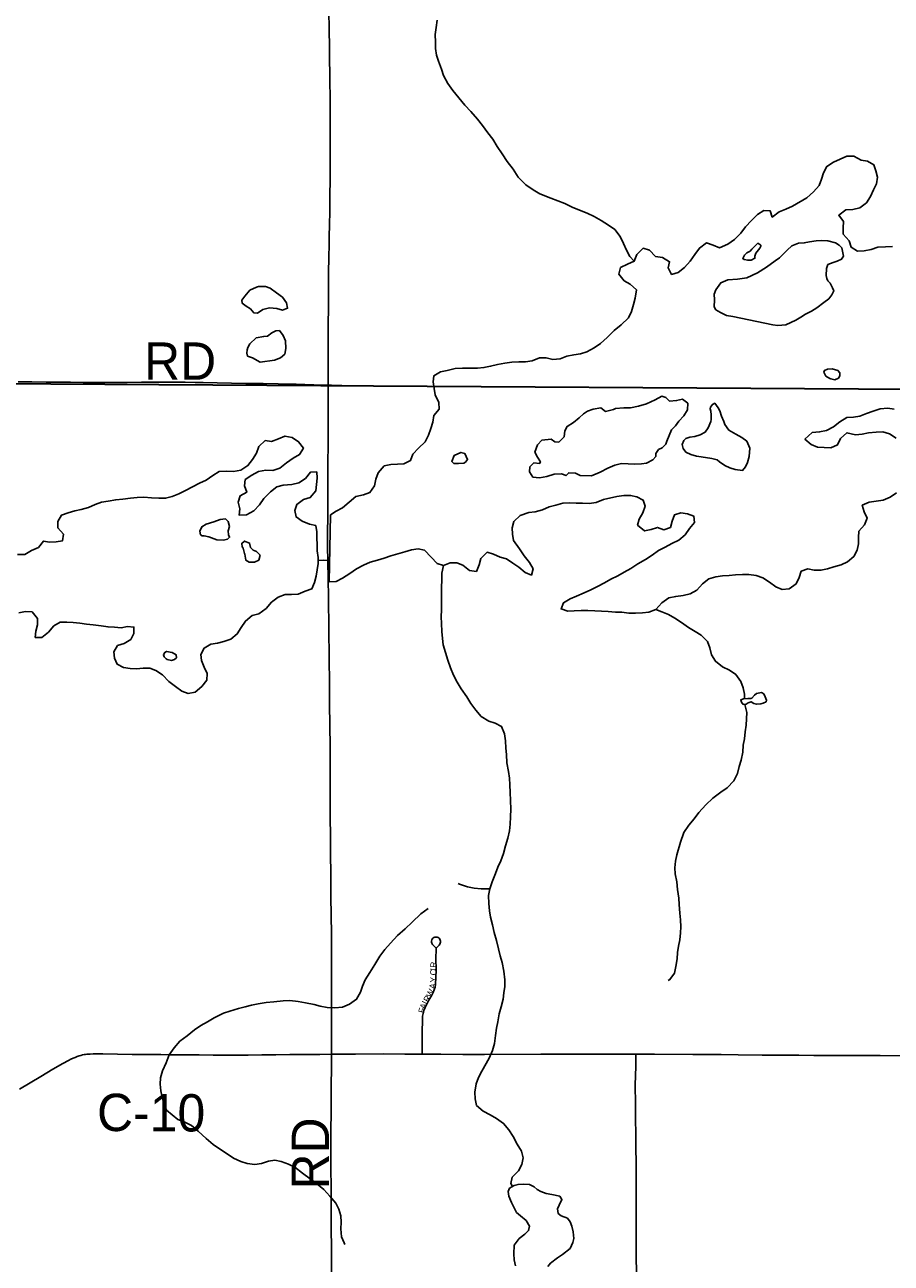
# Model space of a CAD drawing. Header units: feet. Extents: x 2113747 to 2516209, y 960708 to 1356798.
# Tile 21 of 244: x 2289153 to 2296115, y 1111647 to 1121601. Entities that reach past the tile are written whole.
import ezdxf

# ---------------------------------------------------------------- set-up
doc = ezdxf.new("R2010")
doc.units = ezdxf.units.FT
doc.header["$MEASUREMENT"] = 0
doc.linetypes.add('OhDOT_USTN3', pattern=[0.22, 0.165, -0.055])
for name, color, linetype in [('0_Xref', 7, 'Continuous'), ('GM_X_County_Road', 3, 'Continuous'), ('GM_X_County_Road_Text', 3, 'Continuous'), ('GM_X_Major_Lake', 5, 'Continuous'), ('GM_X_Minor_Lake', 5, 'Continuous'), ('GM_X_Minor_River', 5, 'Continuous'), ('GM_X_Township', 251, 'OhDOT_USTN3'), ('GM_X_Township_Road', 4, 'Continuous'), ('GM_X_Township_Road_Text', 4, 'Continuous'), ('GM_X_Township_Subdivision', 4, 'Continuous'), ('GM_X_Township_Subdivision_Text', 4, 'Continuous')]:
    doc.layers.add(name, color=color, linetype=linetype)
doc.styles.add('Styledgn030', font='dgn030.shx')

# ---------------------------------------------------------------- blocks, each defined once
blk = doc.blocks.new('POR')
at = {"layer": 'GM_X_County_Road', "flags": 128}
for points in [[(2289099.9, 1118732.3), (2289209.1, 1118731.4), (2289325.5, 1118729.7), (2289404.7, 1118728.5), (2289519.7, 1118727.7), (2289623.6, 1118727.2), (2289814.8, 1118726.3), (2289906.3, 1118726.6), (2289974.7, 1118727.2), (2290090.1, 1118728.2), (2290172, 1118728.5), (2290263.4, 1118728.9), (2290329.8, 1118728.6), (2290441.2, 1118727.8), (2290523.2, 1118726.7), (2290587.1, 1118724.7), (2290697.8, 1118722.2), (2290814.7, 1118719.6), (2290928.4, 1118718.8), (2291068.7, 1118716.7), (2291188.4, 1118715), (2291256.3, 1118713.6), (2291334.3, 1118711.6), (2291476.4, 1118708), (2291551.4, 1118705.9), (2291591.8, 1118704.9)], [(2291591.8, 1118704.9), (2291618.8, 1118703.9), (2291659, 1118703), (2291701.7, 1118702.2)], [(2289110.9, 1113045.5), (2289283, 1113147.7), (2289378.6, 1113205.4), (2289458.9, 1113250.8), (2289504, 1113276.3), (2289522.7, 1113285.9), (2289541.1, 1113294.6), (2289557.4, 1113301.5), (2289574.2, 1113308.1), (2289589.4, 1113313.2), (2289603, 1113317.1), (2289617.4, 1113320.7), (2289630.8, 1113323.5), (2289641.9, 1113325.5), (2289653.1, 1113326.7), (2289665, 1113327.7), (2289677.9, 1113328.4), (2289701.7, 1113329.1), (2289780.2, 1113329.1), (2290017.1, 1113325.6), (2290176.4, 1113323.8), (2290245.3, 1113323.2), (2290320.7, 1113322.9), (2290455.2, 1113321.9), (2290553.4, 1113320.9), (2290668.2, 1113319.9), (2290769.9, 1113318.8), (2290947.1, 1113319.6), (2291058.3, 1113320.8), (2291169.9, 1113322.7), (2291283.7, 1113324.6), (2291373.2, 1113325.1), (2291435.5, 1113325.2), (2291524.6, 1113325.5), (2291618.1, 1113326.4)], [(2291618.1, 1113326.4), (2291811.9, 1113327.8), (2292038.3, 1113328.5), (2292205.8, 1113328.4), (2292345, 1113327.8)], [(2292345, 1113327.8), (2292495.4, 1113325.9), (2292672.6, 1113325.6), (2292846.6, 1113325.3), (2293299.5, 1113326.5), (2293434, 1113326.4), (2293598.2, 1113327.2), (2293736, 1113327.2), (2293919.7, 1113327.8), (2294063.7, 1113328)], [(2294063.7, 1113328), (2294077.2, 1113328), (2294211.8, 1113328.4), (2294520.3, 1113325.3), (2294713.9, 1113324), (2294749.9, 1113324.4), (2294884.4, 1113323), (2295077.8, 1113320.3), (2295149.9, 1113319.2), (2295231.8, 1113318.6), (2295307.2, 1113318.3), (2295372.8, 1113318), (2295494.2, 1113317.2), (2295714, 1113317.4), (2295904.4, 1113317.5), (2296025.9, 1113316), (2296538.8, 1113308.9)]]:
    blk.add_lwpolyline(points, dxfattribs=at)
at = {"layer": 'GM_X_Major_Lake'}
for p, q in [((2294981.7, 1119782.5), (2294954.6, 1119767.7)), ((2294841.4, 1119255.4), (2295163.6, 1119190)), ((2295590.6, 1118776.2), (2295622.4, 1118756.9)), ((2294311.1, 1118253.2), (2294349.5, 1118344.5)), ((2294552.1, 1118133.8), (2294674, 1118114.9)), ((2292637.9, 1118076.1), (2292681.9, 1118078.2)), ((2291608.7, 1117662.9), (2291600, 1117123.9)), ((2290631.1, 1117486.3), (2290695.1, 1117460.4)), ((2290921.3, 1117345), (2290925.5, 1117314.7)), ((2290297.3, 1116499.7), (2290331.3, 1116491.8))]:
    blk.add_line(p, q, dxfattribs=at)
at = {"layer": 'GM_X_Major_Lake', "flags": 128}
for points in [[(2295749.6, 1120113.1), (2295807.6, 1120117.3), (2295863.6, 1120129.4), (2295915.5, 1120169.6), (2295947.4, 1120221.8), (2295973.3, 1120274), (2295997.1, 1120324.1), (2296005, 1120376.2), (2295990.9, 1120426.3), (2295974.8, 1120476.4), (2295924.7, 1120506.3), (2295872.7, 1120514.2), (2295814.6, 1120546.1), (2295758.6, 1120546), (2295650.7, 1120497.7), (2295598.8, 1120463.5), (2295570.9, 1120411.3), (2295555, 1120359.2), (2295535.1, 1120309), (2295491.2, 1120258.8), (2295437.3, 1120210.6), (2295321.5, 1120142.2), (2295269.5, 1120118), (2295215.6, 1120097.9), (2295159.6, 1120055.7), (2295143.5, 1120105.7), (2295091.5, 1120107.6), (2295039.6, 1120077.4), (2294993.7, 1120027.2), (2294943.8, 1119977), (2294907.9, 1119926.8), (2294856, 1119876.6), (2294802.1, 1119838.4), (2294736.2, 1119808.2), (2294684.1, 1119830.1), (2294632.1, 1119848), (2294574.1, 1119805.8), (2294538.3, 1119753.6), (2294500.4, 1119701.4), (2294454.5, 1119649.2), (2294402.6, 1119609), (2294350.6, 1119594.9), (2294322.5, 1119646.9), (2294334.4, 1119697.1), (2294278.3, 1119731), (2294220.3, 1119738.9), (2294172.1, 1119790.9), (2294122.1, 1119804.8), (2294072.2, 1119754.6), (2294050.3, 1119702.4), (2293996.4, 1119676.2), (2293940.4, 1119650), (2293926.5, 1119597.9), (2293968.7, 1119543.9), (2294018.7, 1119516), (2294068.9, 1119470), (2294059, 1119403.9), (2294045.1, 1119353.7), (2294029.3, 1119297.6), (2294005.4, 1119245.4), (2293945.5, 1119189.2), (2293889.6, 1119143), (2293833.7, 1119088.7), (2293779.8, 1119038.5), (2293727.9, 1119004.3), (2293669.9, 1118972.1), (2293618, 1118956), (2293566, 1118947.8), (2293508, 1118937.7), (2293454.1, 1118915.5), (2293396.1, 1118911.4), (2293342, 1118925.3), (2293290, 1118925.2), (2293230.1, 1118901), (2293176.1, 1118892.8), (2293122.1, 1118892.7), (2293068.1, 1118888.6), (2293010.1, 1118880.4), (2292952.1, 1118870.3), (2292896.1, 1118856.1), (2292842.1, 1118846), (2292790.2, 1118841.8), (2292670.1, 1118841.6), (2292612.1, 1118837.4), (2292548.2, 1118823.2), (2292494.2, 1118811.1), (2292440.3, 1118780.9), (2292434.4, 1118730.8), (2292442.5, 1118676.7), (2292450.6, 1118626.6), (2292480.8, 1118566.6), (2292482.9, 1118512.5), (2292441, 1118460.3), (2292431.1, 1118408.2), (2292415.2, 1118356.1), (2292397.4, 1118301.9), (2292371.5, 1118247.8), (2292317.6, 1118199.5), (2292271.7, 1118149.3), (2292253.8, 1118099.2), (2292199.9, 1118073)], [(2296124.3, 1119819.5), (2296070.3, 1119817.3), (2296008.3, 1119813.2), (2295954.3, 1119795), (2295898.3, 1119784.9), (2295844.4, 1119782.7), (2295794.3, 1119812.7), (2295778.2, 1119864.8), (2295730, 1119918.7), (2295729.9, 1119968.8), (2295731.8, 1120018.9), (2295693.7, 1120070.9), (2295749.6, 1120113.1)], [(2295163.6, 1119190), (2295203.6, 1119184.1), (2295267.6, 1119190.3), (2295347.6, 1119226.5), (2295389.5, 1119250.7), (2295425.5, 1119274.8), (2295473.4, 1119299), (2295517.3, 1119327.1), (2295573.3, 1119369.3), (2295615.2, 1119399.5), (2295639.1, 1119429.6), (2295653.1, 1119463.7), (2295643, 1119485.7), (2295632.9, 1119507.7), (2295624.9, 1119525.8), (2295606.9, 1119543.7), (2295596.8, 1119561.8), (2295592.8, 1119585.8), (2295594.6, 1119641.9), (2295606.6, 1119674), (2295648.5, 1119690.1), (2295680.5, 1119702.2), (2295716.5, 1119718.3), (2295732.4, 1119742.4), (2295724.3, 1119782.5), (2295718.3, 1119808.5), (2295698.2, 1119830.5), (2295666.2, 1119848.5), (2295606.1, 1119864.3), (2295554.1, 1119866.2), (2295512.1, 1119864.1), (2295458.1, 1119856), (2295416.2, 1119847.9), (2295370.2, 1119845.8), (2295316.2, 1119825.6), (2295280.3, 1119789.4), (2295216.4, 1119729.2), (2295182.5, 1119703.1), (2295112.6, 1119652.8), (2295040.7, 1119608.5), (2294954.7, 1119568.3), (2294878.8, 1119556.1), (2294802.8, 1119551.9), (2294744.8, 1119527.7), (2294704.9, 1119471.5), (2294693, 1119435.4), (2294695.1, 1119389.3), (2294693.2, 1119335.2), (2294705.3, 1119311.2), (2294743.3, 1119289.2), (2294791.4, 1119265.3), (2294841.4, 1119255.4)], [(2294954.6, 1119767.7), (2294936.3, 1119750.6), (2294922.4, 1119722.5), (2294932.4, 1119714.5), (2294962.4, 1119708.5), (2294990.4, 1119708.6), (2295020.4, 1119724.7), (2295020.3, 1119742.7), (2295028.3, 1119764.8), (2295058.2, 1119804.9), (2295068.2, 1119821), (2295068.2, 1119829), (2295042.1, 1119845), (2294994.2, 1119798.8), (2294981.7, 1119782.5)], [(2293840.7, 1116886.6), (2293898.8, 1116880.8), (2293950.8, 1116878.9), (2294006.8, 1116873), (2294060.8, 1116871.1), (2294116.8, 1116875.2), (2294168.8, 1116879.4), (2294222.8, 1116901.5), (2294272.6, 1116953.8), (2294328.5, 1116993.9), (2294384.5, 1117006.1), (2294442.5, 1117014.3), (2294498.5, 1117026.4), (2294552.4, 1117056.6), (2294598.3, 1117106.8), (2294650.2, 1117149), (2294706.2, 1117165.1), (2294760.2, 1117173.3), (2294812.2, 1117175.4), (2294864.2, 1117179.6), (2294920.2, 1117181.7), (2294972.2, 1117183.8), (2295030.2, 1117175.9), (2295082.3, 1117156), (2295136.3, 1117120.1), (2295188.4, 1117084.1), (2295238.5, 1117062.2), (2295296.5, 1117066.3), (2295350.4, 1117108.6), (2295374.3, 1117158.7), (2295392.2, 1117208.8), (2295444.1, 1117229), (2295496.2, 1117217.1), (2295550.2, 1117217.2), (2295602.1, 1117227.4), (2295654.1, 1117243.5), (2295712.1, 1117261.7), (2295764, 1117283.8), (2295815.9, 1117328.1), (2295841.8, 1117378.2), (2295851.7, 1117428.3), (2295851.6, 1117480.4), (2295855.5, 1117530.5), (2295901.4, 1117582.7), (2295921.3, 1117634.9), (2295899.1, 1117686.9), (2295883, 1117739), (2295937, 1117765.1), (2295994.9, 1117773.3), (2296050.9, 1117779.4), (2296106.9, 1117803.6), (2296158.8, 1117839.8)], [(2296155.8, 1118278.6), (2296101.7, 1118312.6), (2296047.7, 1118328.5), (2295993.7, 1118326.3), (2295933.7, 1118322.2), (2295881.7, 1118310.1), (2295827.7, 1118305.9), (2295759.7, 1118321.8), (2295707.8, 1118275.6), (2295683.9, 1118225.4), (2295629.9, 1118201.2), (2295575.9, 1118203.1), (2295521.9, 1118207), (2295471.9, 1118228.9), (2295421.7, 1118270.9), (2295479.6, 1118323.1), (2295539.6, 1118329.3), (2295595.6, 1118341.4), (2295651.6, 1118369.6), (2295703.5, 1118409.8), (2295757.4, 1118444), (2295811.4, 1118448.1), (2295863.4, 1118456.3), (2295915.3, 1118476.4), (2295969.3, 1118494.6), (2296027.3, 1118514.8), (2296087.3, 1118520.9), (2296139.3, 1118513)], [(2295622.4, 1118756.9), (2295628.7, 1118754.3), (2295662.7, 1118748.4), (2295690.7, 1118760.4), (2295702.6, 1118778.5), (2295702.6, 1118802.6), (2295686.5, 1118822.6), (2295640.5, 1118836.5), (2295604.5, 1118832.4), (2295578.5, 1118822.3), (2295572.5, 1118808.3), (2295580.6, 1118794.3), (2295590.6, 1118776.2)], [(2294349.5, 1118344.5), (2294381.4, 1118376.7), (2294409.3, 1118414.8), (2294449.2, 1118457), (2294477.1, 1118505.1), (2294481, 1118559.2), (2294438.9, 1118593.2), (2294390.9, 1118581.1), (2294334.9, 1118574.9), (2294302.9, 1118604.9), (2294270.8, 1118614.9), (2294218.9, 1118586.7), (2294149, 1118554.5), (2294085, 1118536.3), (2294019, 1118522.1), (2293967, 1118522), (2293901, 1118515.8), (2293883, 1118507.8), (2293819.1, 1118493.6), (2293783, 1118523.6), (2293719, 1118511.4), (2293675, 1118495.2), (2293643.1, 1118475.1), (2293607.2, 1118443), (2293561.2, 1118404.8), (2293511.3, 1118372.6), (2293491.4, 1118338.5), (2293487.5, 1118290.4), (2293443.6, 1118246.2), (2293411.6, 1118250.2), (2293383.5, 1118270.1), (2293307.5, 1118261.9), (2293273.6, 1118223.8), (2293251.8, 1118165.6), (2293273.8, 1118125.6), (2293295.9, 1118087.6), (2293290, 1118075.6), (2293243.9, 1118081.5), (2293212, 1118049.3), (2293208.1, 1118009.2), (2293236.2, 1117965.2), (2293288.2, 1117959.3), (2293348.2, 1117969.5), (2293408.2, 1117989.7), (2293466.2, 1117991.8), (2293502.2, 1117977.9), (2293524.2, 1118000), (2293578.2, 1117998.1), (2293616.2, 1117978.1), (2293706.2, 1117976.4), (2293776.2, 1118004.6), (2293838.1, 1118036.8), (2293894.1, 1118060.9), (2293948, 1118075.1), (2294002.1, 1118071.2), (2294054.1, 1118069.3), (2294108.1, 1118073.5), (2294148, 1118077.6), (2294200, 1118105.7), (2294223.9, 1118131.8), (2294223.9, 1118155.9), (2294245.8, 1118188), (2294275.8, 1118202.1), (2294303.7, 1118230.2), (2294311.1, 1118253.2)], [(2294674, 1118114.9), (2294716, 1118104.9), (2294736.1, 1118089), (2294778.2, 1118059), (2294818.2, 1118039.1), (2294860.2, 1118027.1), (2294920.3, 1118019.2), (2294944.2, 1118049.4), (2294960.1, 1118083.5), (2294974, 1118131.6), (2294979.9, 1118197.7), (2294955.7, 1118253.8), (2294915.7, 1118283.8), (2294865.6, 1118311.7), (2294809.5, 1118343.6), (2294779.4, 1118387.6), (2294769.4, 1118411.6), (2294751.3, 1118455.7), (2294739.2, 1118497.7), (2294725.1, 1118521.8), (2294697, 1118559.8), (2294679, 1118549.7), (2294663.1, 1118527.6), (2294661.1, 1118515.6), (2294665.2, 1118495.6), (2294669.2, 1118465.5), (2294669.3, 1118429.4), (2294665.3, 1118411.4), (2294643.5, 1118361.3), (2294621.5, 1118327.1), (2294579.6, 1118305), (2294537.6, 1118292.9), (2294497.6, 1118286.8), (2294463.6, 1118274.7), (2294447.7, 1118260.6), (2294435.7, 1118226.5), (2294443.8, 1118194.5), (2294465.9, 1118166.5), (2294505.9, 1118146.5), (2294550, 1118134.6), (2294552.1, 1118133.8)], [(2289869.1, 1116560.9), (2289875.2, 1116510.8), (2289895.4, 1116460.7), (2289945.4, 1116434.8), (2289999.4, 1116426.9), (2290051.5, 1116425), (2290105.5, 1116429.1), (2290157.5, 1116429.3), (2290207.5, 1116411.4), (2290259.6, 1116375.4), (2290309.7, 1116323.4), (2290363.8, 1116283.5), (2290415.9, 1116245.5), (2290466, 1116225.6), (2290521.9, 1116237.7), (2290575.8, 1116281.9), (2290615.7, 1116332.1), (2290619.6, 1116386.2), (2290595.5, 1116438.3), (2290573.4, 1116490.3), (2290569.2, 1116540.4), (2290595.1, 1116590.6), (2290647, 1116622.8), (2290701, 1116630.9), (2290753, 1116645), (2290809, 1116663.2), (2290860.9, 1116705.4), (2290890.8, 1116755.6), (2290926.6, 1116807.7), (2290980.5, 1116853.9), (2291034.5, 1116866.1), (2291092.4, 1116908.3), (2291136.3, 1116960.5), (2291190.2, 1117000.7), (2291244.2, 1117020.9), (2291296.2, 1117023), (2291350.2, 1117025.1), (2291406.1, 1117049.3), (2291460.1, 1117067.4), (2291480, 1117119.6), (2291495.9, 1117169.7), (2291503.8, 1117219.8), (2291509.6, 1117269.9), (2291509.5, 1117320), (2291503.4, 1117372.1), (2291503.3, 1117424.2), (2291501.2, 1117474.3), (2291501.1, 1117524.4), (2291490.9, 1117576.5), (2291440.9, 1117588.4), (2291382.8, 1117610.3), (2291332.7, 1117646.2), (2291322.6, 1117696.3), (2291340.5, 1117746.4), (2291392.4, 1117786.6), (2291446.4, 1117802.8), (2291492.3, 1117855), (2291498.2, 1117907.1), (2291502, 1117957.2), (2291499.9, 1118007.3), (2291447.9, 1118005.2), (2291410, 1117955), (2291354.1, 1117918.8), (2291300.1, 1117906.6), (2291230.2, 1117900.5), (2291178.2, 1117888.3), (2291126.3, 1117848.1), (2291074.4, 1117793.9), (2291038.5, 1117743.7), (2290992.6, 1117693.5), (2290934.7, 1117663.3), (2290876.7, 1117659.2), (2290880.6, 1117711.3), (2290868.4, 1117763.4), (2290884.3, 1117815.5), (2290936.2, 1117843.7), (2290918.1, 1117895.7), (2290924, 1117945.8), (2290977.9, 1117982), (2291029.9, 1118010.2), (2291089.9, 1118020.4), (2291145.9, 1118018.5), (2291203.8, 1118036.6), (2291255.7, 1118080.9), (2291309.7, 1118117), (2291361.6, 1118147.2), (2291391.5, 1118197.4), (2291353.4, 1118249.4), (2291301.3, 1118283.3), (2291243.2, 1118295.2), (2291191.3, 1118273.1), (2291135.3, 1118250.9), (2291085.3, 1118258.8), (2291033.4, 1118210.6), (2291015.5, 1118158.4), (2290983.6, 1118108.3), (2290945.8, 1118058.1), (2290889.8, 1118021.9), (2290829.9, 1118011.8), (2290775.8, 1118013.6), (2290715.8, 1118009.5)], [(2292681.9, 1118078.2), (2292693.9, 1118086.2), (2292711.8, 1118108.3), (2292689.7, 1118154.3), (2292657.7, 1118164.3), (2292603.7, 1118140.1), (2292583.9, 1118089.9), (2292601.9, 1118076), (2292637.9, 1118076.1)], [(2292199.9, 1118073), (2292147.9, 1118068.9), (2292093.9, 1118066.8), (2292041.9, 1118056.6), (2291992, 1118000.4), (2291974.1, 1117948.3), (2291962.2, 1117894.1), (2291926.4, 1117842), (2291874.4, 1117823.8), (2291814.4, 1117809.6), (2291758.5, 1117763.4), (2291706.6, 1117719.2), (2291654.7, 1117691.1), (2291608.7, 1117662.9)], [(2290715.8, 1118009.5), (2290663.9, 1117979.3), (2290612, 1117941.1), (2290558, 1117916.9), (2290500.1, 1117886.8), (2290444.2, 1117856.6), (2290392.2, 1117832.4), (2290338.3, 1117810.2), (2290284.3, 1117796.1), (2290230.3, 1117796), (2290172.3, 1117799.8), (2290110.3, 1117803.7), (2290056.3, 1117801.6), (2290002.3, 1117797.4), (2289942.3, 1117789.3), (2289884.3, 1117783.1), (2289824.3, 1117773), (2289770.3, 1117762.9), (2289718.4, 1117744.7), (2289666.4, 1117722.5), (2289606.4, 1117706.4), (2289554.5, 1117694.2), (2289502.5, 1117678.1), (2289448.5, 1117659.9), (2289418.7, 1117607.8), (2289418.8, 1117557.7), (2289464.9, 1117505.7), (2289457, 1117453.6), (2289405, 1117445.4), (2289353, 1117441.3), (2289303, 1117451.2), (2289263.1, 1117399), (2289207.2, 1117374.8), (2289153.2, 1117342.6), (2289095.2, 1117342.5)], [(2291600, 1117123.9), (2291654, 1117126), (2291705.9, 1117152.2), (2291765.8, 1117190.4), (2291817.8, 1117228.6), (2291875.7, 1117258.8), (2291929.7, 1117280.9), (2291987.6, 1117299.1), (2292041.6, 1117315.3), (2292095.5, 1117333.4), (2292207.5, 1117365.7), (2292261.5, 1117379.9), (2292315.4, 1117388), (2292365.5, 1117378.1), (2292417.6, 1117322.1), (2292467.7, 1117272.2), (2292517.8, 1117254.2), (2292571.7, 1117276.4), (2292623.7, 1117276.5), (2292673.8, 1117258.6), (2292727.9, 1117214.7), (2292781.9, 1117206.8), (2292803.8, 1117260.9), (2292817.7, 1117311), (2292869.6, 1117361.3), (2292919.6, 1117347.3), (2292971.7, 1117321.4), (2293023.7, 1117307.5), (2293073.8, 1117273.6), (2293123.9, 1117241.6), (2293174, 1117197.6), (2293224, 1117177.7), (2293237.9, 1117227.9), (2293207.8, 1117279.9), (2293165.7, 1117333.9), (2293127.5, 1117387.9), (2293081.4, 1117455.9), (2293071.2, 1117508), (2293069.1, 1117558.1), (2293083, 1117608.2), (2293134.9, 1117656.4), (2293202.9, 1117680.6), (2293254.8, 1117686.8), (2293312.8, 1117702.9), (2293366.8, 1117727.1), (2293420.7, 1117739.2), (2293476.7, 1117757.4), (2293528.7, 1117759.5), (2293582.7, 1117755.7), (2293634.7, 1117755.8), (2293688.7, 1117753.9), (2293744.7, 1117762), (2293802.7, 1117786.2), (2293910.6, 1117810.5), (2293966.6, 1117818.7), (2294020.6, 1117818.8), (2294070.7, 1117806.9), (2294122.7, 1117780.9), (2294138.8, 1117730.9), (2294119, 1117678.8), (2294091.1, 1117628.6), (2294077.2, 1117578.5), (2294133.3, 1117532.5), (2294185.3, 1117544.7), (2294237.2, 1117560.8), (2294289.3, 1117542.9), (2294341.3, 1117561.1), (2294355.1, 1117611.2), (2294373, 1117661.3), (2294425, 1117679.5), (2294479, 1117671.6), (2294529.1, 1117651.7), (2294533.2, 1117601.6), (2294493.3, 1117551.4), (2294459.4, 1117501.2), (2294407.5, 1117459), (2294353.6, 1117432.8), (2294297.6, 1117402.7), (2294245.7, 1117374.5), (2294193.8, 1117338.3), (2294139.8, 1117304.1), (2294077.9, 1117267.9), (2294022, 1117231.7), (2293970, 1117201.5), (2293918.1, 1117173.3), (2293862.2, 1117145.2), (2293810.2, 1117115), (2293756.3, 1117086.8), (2293702.3, 1117058.6), (2293648.4, 1117034.4), (2293586.4, 1117008.2), (2293534.5, 1116988.1), (2293482.6, 1116955.9), (2293462.7, 1116905.8), (2293516.7, 1116887.9), (2293568.7, 1116890), (2293622.7, 1116892.1), (2293678.7, 1116892.3), (2293734.7, 1116890.4), (2293786.7, 1116888.5), (2293840.7, 1116886.6)], [(2290695.1, 1117460.4), (2290749.1, 1117458.5), (2290781.1, 1117466.6), (2290799.1, 1117482.7), (2290791, 1117502.7), (2290787, 1117532.8), (2290796.9, 1117568.9), (2290788.8, 1117608.9), (2290766.7, 1117628.9), (2290722.7, 1117624.8), (2290672.8, 1117606.6), (2290610.8, 1117588.5), (2290574.9, 1117566.3), (2290558.9, 1117530.2), (2290565, 1117502.2), (2290579, 1117494.2), (2290595, 1117492.2), (2290631.1, 1117486.3)], [(2290925.5, 1117314.7), (2290929.5, 1117296.6), (2290955.6, 1117280.7), (2290999.6, 1117282.8), (2291033.5, 1117298.9), (2291043.4, 1117339), (2291015.4, 1117367), (2290987.3, 1117378.9), (2290967.3, 1117398.9), (2290959.2, 1117435), (2290919.2, 1117450.9), (2290897.2, 1117432.8), (2290899.3, 1117404.8), (2290909.3, 1117394.8), (2290919.4, 1117352.7), (2290921.3, 1117345)], [(2289106.3, 1116875.7), (2289160.3, 1116885.8), (2289212.3, 1116881.9), (2289254.4, 1116827.9), (2289254.6, 1116777.9), (2289242.7, 1116727.7), (2289236.8, 1116677.6), (2289290.8, 1116675.7), (2289342.7, 1116717.9), (2289386.6, 1116770.1), (2289438.5, 1116798.3), (2289490.5, 1116798.4), (2289542.6, 1116796.5), (2289596.6, 1116792.6), (2289648.6, 1116784.8), (2289702.6, 1116778.9), (2289766.6, 1116771), (2289822.7, 1116761.1), (2289874.7, 1116759.2), (2289926.7, 1116755.3), (2289978.7, 1116763.5), (2290030.7, 1116759.6), (2290028.8, 1116709.5), (2290004.9, 1116659.4), (2289951, 1116629.2), (2289899, 1116611), (2289869.1, 1116560.9)], [(2290331.3, 1116491.8), (2290355.3, 1116499.8), (2290373.3, 1116513.9), (2290369.2, 1116537.9), (2290337.2, 1116555.9), (2290293.2, 1116563.8), (2290279.2, 1116555.8), (2290267.2, 1116535.7), (2290273.3, 1116519.7), (2290289.3, 1116505.7), (2290297.3, 1116499.7)]]:
    blk.add_lwpolyline(points, dxfattribs=at)
at = {"layer": 'GM_X_Minor_Lake'}
for p, q in [((2291124.5, 1119483.1), (2291086.5, 1119497.1)), ((2291045.9, 1118889.9), (2291159.8, 1118904.2)), ((2295086.2, 1116149.4), (2295109.4, 1116159.7)), ((2293063.5, 1112133.7), (2293103.7, 1112053.7))]:
    blk.add_line(p, q, dxfattribs=at)
at = {"layer": 'GM_X_Minor_Lake', "flags": 128}
for points in [[(2291086.5, 1119497.1), (2291032.4, 1119497), (2291014.5, 1119492.9), (2290962.5, 1119468.8), (2290920.6, 1119420.6), (2290896.7, 1119388.4), (2290900.7, 1119362.4), (2290932.8, 1119340.4), (2290966.8, 1119318.5), (2290992.9, 1119286.5), (2291022.9, 1119284.6), (2291066.9, 1119312.7), (2291120.9, 1119324.9), (2291178.9, 1119321), (2291222.9, 1119307.1), (2291264.9, 1119323.2), (2291256.8, 1119367.2), (2291224.7, 1119411.3), (2291176.6, 1119447.2), (2291124.5, 1119483.1)], [(2291159.8, 1118904.2), (2291207.8, 1118924.3), (2291243.7, 1118954.4), (2291249.6, 1118998.6), (2291249.5, 1119060.7), (2291229.4, 1119104.7), (2291199.3, 1119142.7), (2291171.3, 1119142.6), (2291139.3, 1119124.5), (2291103.4, 1119098.4), (2291073.4, 1119096.3), (2291013.4, 1119084.2), (2290961.5, 1119038), (2290945.6, 1119007.9), (2290939.6, 1118987.8), (2290937.7, 1118961.8), (2290943.7, 1118937.7), (2290983.8, 1118923.8), (2291045.9, 1118889.9)], [(2295109.4, 1116159.7), (2295112.5, 1116172.2), (2295102.5, 1116198.3), (2295092.4, 1116222.3), (2295072.4, 1116234.2), (2295032.4, 1116226.1), (2295016.4, 1116214.1), (2294996.5, 1116188), (2294986.5, 1116186), (2294962.5, 1116185.9), (2294928.5, 1116183.8), (2294906.5, 1116175.8), (2294912.5, 1116155.7), (2294926.6, 1116137.7), (2294950.6, 1116139.8), (2294966.5, 1116151.9), (2294988.5, 1116159.9), (2295012.6, 1116145.9), (2295032.6, 1116140), (2295066.6, 1116142.1), (2295086.2, 1116149.4)], [(2293103.7, 1112053.7), (2293135.7, 1112027.7), (2293181.8, 1111989.7), (2293207.9, 1111945.7), (2293202, 1111909.6), (2293172, 1111881.5), (2293126.1, 1111845.3), (2293084.2, 1111793.1), (2293082.4, 1111723), (2293084.5, 1111672.9), (2293096.6, 1111624.8)], [(2293356.6, 1111621.4), (2293378.6, 1111647.5), (2293434.5, 1111689.7), (2293474.4, 1111717.9), (2293534.3, 1111766.1), (2293558.2, 1111812.3), (2293566.2, 1111846.3), (2293560, 1111898.4), (2293547.9, 1111944.5), (2293535.8, 1111978.5), (2293513.8, 1112008.5), (2293463.7, 1112028.5), (2293439.7, 1112046.4), (2293433.6, 1112084.5), (2293447.5, 1112112.6), (2293469.4, 1112158.7), (2293451.4, 1112186.7), (2293389.3, 1112198.6), (2293343.3, 1112208.5), (2293299.3, 1112222.5), (2293271.2, 1112240.4), (2293247.2, 1112260.4), (2293209.1, 1112280.4), (2293157.1, 1112282.2), (2293117.1, 1112280.1), (2293085.2, 1112272.1), (2293049.2, 1112249.9), (2293037.3, 1112223.9), (2293041.4, 1112185.8), (2293063.5, 1112133.7)]]:
    blk.add_lwpolyline(points, dxfattribs=at)
at = {"layer": 'GM_X_Minor_River', "flags": 128}
for points in [[(2294050.3, 1119702.4), (2294016.2, 1119738.4), (2293988.1, 1119790.4), (2293964, 1119842.5), (2293935.9, 1119898.5), (2293895.7, 1119954.5), (2293843.6, 1119990.4), (2293783.6, 1120028.4), (2293729.5, 1120060.3), (2293673.4, 1120086.2), (2293609.3, 1120112.1), (2293551.3, 1120136.1), (2293493.2, 1120164), (2293435.2, 1120185.9), (2293381.1, 1120207.8), (2293291, 1120243.6), (2293238.9, 1120275.6), (2293178.8, 1120315.5), (2293118.7, 1120377.5), (2293076.5, 1120439.5), (2293030.4, 1120503.5), (2292988.2, 1120563.5), (2292950.1, 1120623.6), (2292914, 1120681.6), (2292873.8, 1120733.6), (2292831.7, 1120791.6), (2292789.6, 1120843.6), (2292737.4, 1120903.6), (2292689.3, 1120955.6), (2292641.2, 1121013.6), (2292593, 1121073.6), (2292552.9, 1121129.6), (2292518.7, 1121193.6), (2292500.6, 1121245.7), (2292476.5, 1121307.7), (2292460.4, 1121357.8), (2292454.2, 1121411.9), (2292452.1, 1121462), (2292452, 1121524.1), (2292457.9, 1121578.2), (2292465.7, 1121638.3)], [(2291509.6, 1117296.4), (2291551.6, 1117298.1), (2291602.8, 1117296)], [(2292517.8, 1117254.2), (2292503.9, 1117194.1), (2292504, 1117136), (2292502.2, 1117081.9), (2292502.4, 1116961.6), (2292500.6, 1116899.5), (2292498.7, 1116843.4), (2292502.8, 1116789.3), (2292505, 1116725.2), (2292509.1, 1116667.1), (2292515.2, 1116617), (2292533.4, 1116555), (2292553.5, 1116492.9), (2292573.7, 1116432.8), (2292597.8, 1116374.8), (2292627.9, 1116316.7), (2292660.1, 1116262.7), (2292706.2, 1116198.7), (2292738.3, 1116146.7), (2292778.5, 1116092.7), (2292820.6, 1116040.7), (2292880.7, 1116004.7), (2292932.7, 1115986.8), (2292984.8, 1115960.9), (2293006.9, 1115902.8), (2293015.1, 1115846.8), (2293019.2, 1115786.6), (2293023.3, 1115736.6), (2293027.5, 1115668.4), (2293039.6, 1115598.3), (2293047.7, 1115546.3), (2293049.9, 1115492.2), (2293054, 1115430.1), (2293056.2, 1115365.9), (2293058.3, 1115297.8), (2293056.5, 1115233.7), (2293052.6, 1115175.6), (2293046.7, 1115123.4), (2293034.8, 1115063.3), (2293015, 1115001.1), (2292999.1, 1114941), (2292979.3, 1114880.8), (2292955.4, 1114830.7), (2292935.5, 1114780.5), (2292909.6, 1114712.4), (2292889.8, 1114656.2), (2292879.9, 1114602.1), (2292882, 1114538), (2292888.2, 1114479.9), (2292896.3, 1114427.8), (2292912.4, 1114367.7), (2292924.6, 1114305.6), (2292942.7, 1114239.5), (2292958.9, 1114173.4), (2292973, 1114117.4), (2292989.1, 1114063.3), (2293003.3, 1113995.2), (2293009.4, 1113925.1), (2293009.5, 1113871), (2293001.7, 1113820.9), (2292997.8, 1113768.8), (2292981.9, 1113706.6), (2292966, 1113652.4), (2292954.2, 1113588.3), (2292944.3, 1113536.2), (2292934.4, 1113476), (2292928.6, 1113411.9), (2292912.7, 1113355.8), (2292884.8, 1113295.6), (2292825.1, 1113191.2), (2292799.2, 1113139.1), (2292781.3, 1113088.9), (2292769.5, 1113020.8), (2292771.6, 1112968.7), (2292783.7, 1112914.6), (2292835.8, 1112868.6), (2292893.9, 1112838.7), (2292943.9, 1112808.8), (2293000, 1112770.8), (2293042.2, 1112718.8), (2293076.3, 1112664.8), (2293108.4, 1112602.8), (2293144.5, 1112546.7), (2293156.7, 1112494.7), (2293146.8, 1112440.5), (2293120.9, 1112388.4), (2293069, 1112338.1), (2293059.1, 1112288), (2293073.2, 1112264.7)], [(2294222.8, 1116901.5), (2294270.8, 1116883.6), (2294324.8, 1116861.7), (2294376.9, 1116831.8), (2294429, 1116797.8), (2294487.1, 1116757.9), (2294539.2, 1116723.9), (2294589.3, 1116694), (2294639.4, 1116644), (2294657.5, 1116592), (2294671.6, 1116537.9), (2294703.8, 1116485.9), (2294759.9, 1116439.9), (2294815.9, 1116414), (2294866, 1116378), (2294908.1, 1116322), (2294924.3, 1116272), (2294936.4, 1116221.9), (2294936.5, 1116184.3)], [(2294938.8, 1116138.8), (2294954.7, 1116073.7), (2294952.8, 1116023.6), (2294949, 1115971.5), (2294941.1, 1115917.4), (2294935.2, 1115861.2), (2294925.3, 1115811.1), (2294923.4, 1115755), (2294909.6, 1115690.9), (2294893.7, 1115638.7), (2294879.8, 1115582.6), (2294850, 1115524.4), (2294798.1, 1115468.2), (2294746.2, 1115434), (2294682.3, 1115385.8), (2294624.4, 1115331.5), (2294570.5, 1115269.3), (2294532.6, 1115219.1), (2294488.7, 1115168.9), (2294448.9, 1115108.7), (2294421, 1115030.5), (2294393.3, 1114930.2), (2294381.4, 1114878.1), (2294375.5, 1114826), (2294379.6, 1114775.9), (2294391.8, 1114711.8), (2294397.9, 1114651.7), (2294408.1, 1114581.6), (2294410.2, 1114531.5), (2294416.3, 1114461.4), (2294422.5, 1114407.3), (2294424.6, 1114351.2), (2294420.7, 1114301.1), (2294416.8, 1114247), (2294406.9, 1114194.8), (2294399.1, 1114144.7), (2294395.2, 1114094.6), (2294385.3, 1114032.5), (2294373.4, 1113978.3), (2294337.5, 1113926.2), (2294321.6, 1113918.1)], [(2292889.8, 1114656.2), (2292819.7, 1114656), (2292763.7, 1114661.9), (2292709.7, 1114671.8), (2292645.7, 1114693.7), (2292635.6, 1114699.7)], [(2292394.1, 1114496.8), (2292336.2, 1114454.5), (2292266.3, 1114388.2), (2292210.4, 1114334), (2292148.5, 1114281.8), (2292090.7, 1114219.5), (2292046.8, 1114169.3), (2292006.9, 1114115.1), (2291965.1, 1114048.9), (2291925.2, 1113984.7), (2291889.3, 1113924.5), (2291867.5, 1113874.4), (2291851.6, 1113824.2), (2291819.7, 1113768), (2291761.8, 1113727.8), (2291705.8, 1113705.7), (2291643.8, 1113699.5), (2291583.8, 1113703.4), (2291527.8, 1113713.3), (2291477.8, 1113727.2), (2291409.7, 1113739), (2291349.7, 1113750.9), (2291281.7, 1113758.8), (2291229.7, 1113754.7), (2291155.7, 1113748.5), (2291093.7, 1113742.3), (2291029.7, 1113732.2), (2290975.7, 1113720), (2290923.8, 1113707.9), (2290871.8, 1113693.7), (2290801.8, 1113673.5), (2290749.9, 1113657.4), (2290673.9, 1113619.1), (2290622, 1113586.9), (2290568.1, 1113558.8), (2290516.2, 1113522.6), (2290458.3, 1113474.4), (2290400.4, 1113432.1), (2290352.5, 1113377.9), (2290314.6, 1113321.7), (2290288.7, 1113257.6), (2290258.9, 1113193.4), (2290243, 1113137.2), (2290241.1, 1113087.1), (2290245.2, 1113033), (2290257.4, 1112980.9), (2290271.5, 1112928.9), (2290291.6, 1112876.8), (2290383.8, 1112800.9), (2290433.8, 1112783), (2290491.9, 1112753), (2290546, 1112709.1), (2290610.1, 1112649.1), (2290666.3, 1112601.1), (2290718.3, 1112567.2), (2290772.4, 1112531.2), (2290830.5, 1112491.3), (2290888.6, 1112463.4), (2290940.6, 1112449.5), (2291002.6, 1112441.6), (2291054.6, 1112447.7), (2291110.6, 1112465.9), (2291162.6, 1112474), (2291212.6, 1112464.1), (2291272.6, 1112444.2), (2291322.7, 1112418.3), (2291384.8, 1112370.3), (2291497, 1112286.4), (2291555.1, 1112240.5), (2291603.2, 1112186.5), (2291653.4, 1112130.5), (2291677.5, 1112080.4), (2291691.6, 1112028.4), (2291695.7, 1111976.3), (2291693.8, 1111922.2), (2291698, 1111860.1), (2291720.1, 1111810), (2291726.1, 1111798)]]:
    blk.add_lwpolyline(points, dxfattribs=at)
at = {"layer": 'GM_X_Township', "flags": 128}
for points in [[(2273706.6, 1144116.6), (2274451, 1144099.7), (2275848.1, 1144130), (2275977.4, 1144134.4), (2276352.4, 1144118), (2276673.1, 1144104.1), (2278962.2, 1144111.4), (2282223.6, 1144167.6), (2282615.9, 1144160.3), (2282945.7, 1144162.9), (2283046.1, 1144163.7), (2284147.3, 1144164.5), (2284989, 1144172.2), (2286546.8, 1144190.6), (2290241, 1144200.7), (2292292.6, 1144206.4), (2295497.7, 1144177), (2297666.9, 1144176.2), (2299033.2, 1144175.6), (2299033.9, 1144014.5), (2299047.5, 1140868.4), (2299047.6, 1140749.9), (2299047.8, 1140209.6), (2299046.1, 1140060.4), (2299044.3, 1139886.5), (2299057.8, 1135394.5), (2299057.9, 1135375.9), (2299058.9, 1134619.3), (2299063, 1131449.1), (2299075.5, 1121791.7), (2299079.5, 1118653.9), (2298612.7, 1118656.7), (2291693.7, 1118699.5), (2291590.1, 1118700.2), (2286495.2, 1118731.7), (2284462.4, 1118744.2), (2279390.2, 1118775.6), (2279101.6, 1118777.4), (2278180.8, 1118783.1), (2278095.3, 1118774.2), (2278025.8, 1118784.1), (2276681.8, 1118792.4), (2275473, 1118799.8), (2273938.9, 1118798.6), (2273876.6, 1118816.7), (2273859.4, 1119169.8), (2273866, 1121326.5), (2273809.4, 1124393.2), (2273799.7, 1125028), (2273794.2, 1125937.8), (2273793.6, 1126045), (2273791.5, 1126394.8), (2273784.2, 1127598.8), (2273782.4, 1127896.3), (2273781.7, 1128012.6), (2273776.3, 1128907.7), (2273761.9, 1131307.3), (2273735.1, 1134958.5), (2273727.1, 1137671.6), (2273707.6, 1143905.8), (2273706.6, 1144116.6)], [(2273938.9, 1118798.6), (2275473, 1118799.8), (2276681.8, 1118792.4), (2278025.8, 1118784.1), (2278095.3, 1118774.2), (2278180.8, 1118783.1), (2279101.6, 1118777.4), (2279390.2, 1118775.6), (2284462.4, 1118744.2), (2286495.2, 1118731.7), (2291590.1, 1118700.2), (2291693.7, 1118699.5), (2298612.7, 1118656.7), (2299079.5, 1118653.9), (2299073.2, 1112955.6), (2299072.2, 1110035.2), (2299092.4, 1106995.2), (2299110, 1104924.2), (2299110.4, 1104784.1), (2299120.5, 1100749.6), (2299131.5, 1096371.7), (2299145.4, 1090827), (2298147.3, 1090820), (2294564.9, 1090799.7), (2294189.7, 1090794.9), (2291695.4, 1090779.5), (2287536.2, 1090732.9), (2283974.2, 1090692.1), (2281183.7, 1090660.2), (2280571.3, 1090645.8), (2279736.9, 1090638.3), (2276110.5, 1090564), (2275964.5, 1090560.6), (2275353.8, 1090543.6), (2275299.8, 1090544.7), (2274067.2, 1090515.4), (2274048.7, 1092052.6), (2274044.9, 1093010.2), (2274018.6, 1094549.4), (2274002.6, 1096381.5), (2273943.7, 1101977.2), (2273922.8, 1103968.8), (2273927.6, 1105260.2), (2273894.8, 1107881.1), (2273890.4, 1108659.3), (2273891.8, 1109492.1), (2273890, 1109707.5), (2273888.6, 1109866.3), (2273884.8, 1110318.2), (2273883.9, 1110420.3), (2273881.1, 1110747.6), (2273877.5, 1111173.5), (2273872.2, 1111793.8), (2273868, 1112293.9), (2273861.4, 1113068.9), (2273859.5, 1113280.7), (2273857.2, 1113574.9), (2273856.5, 1113636.4), (2273852.3, 1114201.4), (2273851, 1114280.8), (2273847.8, 1114656.2), (2273844.6, 1115019.5), (2273877.6, 1116829.3), (2273876.6, 1118816.7), (2273938.9, 1118798.6)]]:
    blk.add_lwpolyline(points, dxfattribs=at)
at = {"layer": 'GM_X_Township_Road', "flags": 128}
for points in [[(2291607, 1120588.9), (2291606.9, 1120721.7), (2291606.8, 1120845.8), (2291606.7, 1120956.6), (2291606.3, 1120994.9), (2291604.7, 1121166.1), (2291601.8, 1121362.8), (2291600.8, 1121421.5), (2291598.4, 1121563.5), (2291597.1, 1121714.3)], [(2291591.8, 1118704.9), (2291591.8, 1118740.3), (2291591.4, 1118816.7), (2291591.8, 1118864.5), (2291592, 1119075.9), (2291592, 1119150.3), (2291592.1, 1119206.7), (2291592.4, 1119315.9), (2291592.6, 1119375.7), (2291592.7, 1119425.2), (2291593.3, 1119479.8), (2291593.9, 1119527.1), (2291594.8, 1119598.9), (2291597.4, 1119741.8), (2291598.5, 1119827.5), (2291599.5, 1119890.6), (2291601.3, 1120000.5), (2291603.2, 1120092.4), (2291605.5, 1120234.8), (2291606.6, 1120349), (2291607, 1120472.4), (2291607, 1120588.9)], [(2291618.1, 1113326.4), (2291617.5, 1113493.7), (2291617.6, 1113719.7), (2291616.8, 1114294.2), (2291613.7, 1114592.9), (2291612.8, 1114707), (2291607.9, 1115305.7), (2291608, 1115607.3), (2291606.3, 1115800.5), (2291602.9, 1116141), (2291601, 1116297.3), (2291596.6, 1116737.8), (2291593.1, 1117001.6), (2291589.1, 1117289.7), (2291585.8, 1117411.2), (2291588, 1117755.5), (2291588.7, 1117984.8), (2291591.4, 1118320.3), (2291591.8, 1118704.9)], [(2291621.2, 1110416), (2291622.8, 1110558.7), (2291623.4, 1110658.8), (2291623.6, 1110746.5), (2291622, 1110815.5), (2291622.2, 1111009), (2291620.9, 1111194.6), (2291617.8, 1111635), (2291615.9, 1112059.5), (2291611.5, 1112606.4), (2291618.1, 1113326.4)], [(2294068.1, 1111505.5), (2294065.7, 1111764.6), (2294065.8, 1111869.5), (2294066.1, 1111951.5), (2294066.3, 1112023.6), (2294065.3, 1112121.3), (2294066.2, 1112222.5), (2294065.9, 1112242.2), (2294065.6, 1112324.2), (2294065.2, 1112465.3), (2294063.2, 1112563.8), (2294062.3, 1112701.5), (2294061.4, 1112790.2), (2294059.9, 1112927.8), (2294058.8, 1113078.4), (2294061.8, 1113231.1), (2294063.7, 1113328)]]:
    blk.add_lwpolyline(points, dxfattribs=at)
at = {"layer": 'GM_X_Township_Subdivision', "flags": 128}
blk.add_lwpolyline([(2292345, 1113327.8), (2292346, 1113406.1), (2292347, 1113500.5), (2292348, 1113605.6), (2292350.3, 1113632.2), (2292354.4, 1113655.3), (2292360.7, 1113677.8), (2292370, 1113702.8), (2292382.7, 1113729.9), (2292400.9, 1113761.5), (2292424.4, 1113800.7), (2292435.9, 1113823.8), (2292443.8, 1113844.8), (2292449.5, 1113866.4), (2292452.7, 1113888.7), (2292456.8, 1113947.3), (2292458.3, 1114002.9), (2292456.8, 1114097.9), (2292457.5, 1114167.2), (2292458.4, 1114174.5), (2292459.5, 1114178.3), (2292461.3, 1114182), (2292463.2, 1114185.3), (2292465.7, 1114188.1), (2292482.4, 1114204), (2292487.9, 1114211.1), (2292491.6, 1114218.9), (2292493.5, 1114227.4), (2292493.3, 1114236.1), (2292491.4, 1114244.6), (2292487.7, 1114252.6), (2292482.3, 1114259.2), (2292475.4, 1114264.1), (2292467.4, 1114267.2), (2292455.7, 1114268.6), (2292447, 1114267.7), (2292439.1, 1114264.6), (2292432.3, 1114259.5), (2292426.9, 1114252.8), (2292422.9, 1114245), (2292420.9, 1114236.6), (2292421.2, 1114228.2), (2292423.8, 1114220.1), (2292429.9, 1114209.6), (2292438.1, 1114200.9), (2292447.2, 1114191.1), (2292456.6, 1114180.9)], dxfattribs=at)
at = {"layer": 'GM_X_County_Road_Text', "char_height": 300, "attachment_point": 7, "line_spacing_factor": 0.8, "style": 'Styledgn030'}
for s, insert, rotation in [('{\\Fdgn000|c0;\\C256;RD}', (2290111.8, 1118748.1), 0.00001), ('{\\Fdgn000|c0;\\C256;C-10}', (2289732.9, 1112705.7), 359.66359)]:
    blk.add_mtext(s, dxfattribs=dict(at, insert=insert, rotation=rotation))
at = {"layer": 'GM_X_Township_Road_Text', "insert": (2291597.6, 1112239.1), "char_height": 300, "attachment_point": 7, "rotation": 90, "line_spacing_factor": 0.8, "style": 'Styledgn030'}
blk.add_mtext('{\\Fdgn000|c0;\\C256;RD}', dxfattribs=at)
at = {"layer": 'GM_X_Township_Subdivision_Text', "char_height": 50, "attachment_point": 7, "line_spacing_factor": 0.8, "style": 'Styledgn030'}
for s, insert, rotation in [('{\\Fdgn000|c0;\\C256;R}', (2292462.4, 1114021.8), 88.81004), ('{\\Fdgn000|c0;\\C256;Y}', (2292460, 1113903.1), 88.91183), ('{\\Fdgn000|c0;\\C256;C}', (2292461.2, 1113960.2), 88.81821), ('{\\Fdgn000|c0;\\C256;I}', (2292462, 1113999.8), 88.82864), ('{\\Fdgn000|c0;\\C256;W}', (2292419.2, 1113778.8), 64.09185), ('{\\Fdgn000|c0;\\C256;A}', (2292450, 1113847.2), 78.61131), ('{\\Fdgn000|c0;\\C256;I}', (2292385.5, 1113721), 61.71404), ('{\\Fdgn000|c0;\\C256;R}', (2292395.1, 1113738.8), 58.37817), ('{\\Fdgn000|c0;\\C256;F}', (2292362.4, 1113653.1), 75.87099), ('{\\Fdgn000|c0;\\C256;A}', (2292369.5, 1113682.9), 67.05396)]:
    blk.add_mtext(s, dxfattribs=dict(at, insert=insert, rotation=rotation))

msp = doc.modelspace()

# ---------------------------------------------------------------- block references
at = {"layer": '0_Xref'}
msp.add_blockref('POR', (0, 0), dxfattribs=at)

doc.saveas('drawing.dxf')
